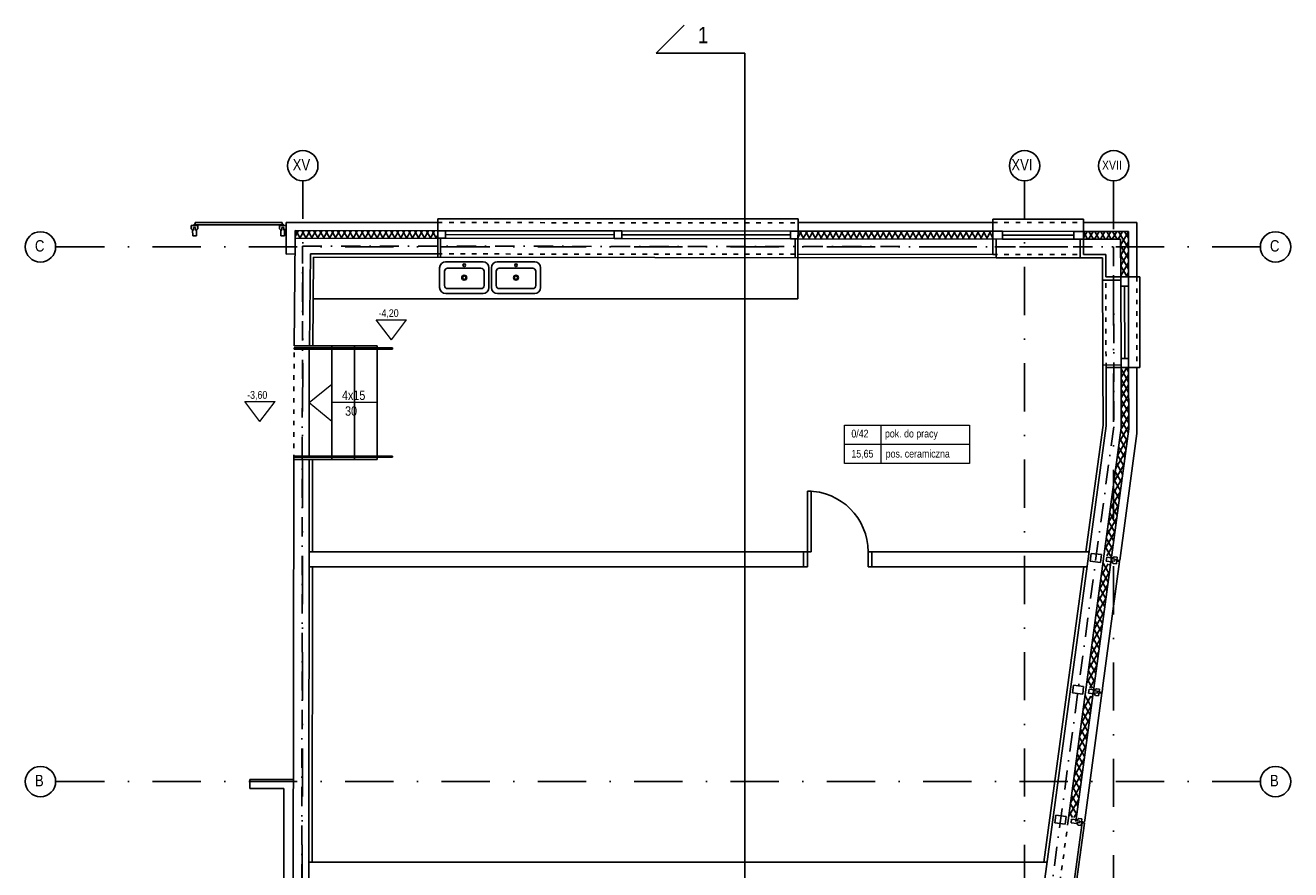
# Model space of a CAD drawing. Header units: millimetres. Extents: x -32221 to 212500, y 31663 to 93766.
# Tile 180 of 256: x 40449 to 57134, y 53646 to 64779. Entities that reach past the tile are written whole.
import ezdxf

# ---------------------------------------------------------------- set-up
doc = ezdxf.new("R2010")
doc.units = ezdxf.units.MM
doc.linetypes.add('DASHDOTX2', pattern=[50.8, 25.4, -12.7, 0, -12.7])
doc.linetypes.add('GCAD_ISO03W100', pattern=[30, 12, -18])
doc.layers.add('Opisy', color=251, linetype='Continuous', lineweight=13)
for name, color, linetype in [('osie', 251, 'Continuous'), ('Sciany', 251, 'Continuous'), ('Wyposazenie', 251, 'Continuous')]:
    doc.layers.add(name, color=color, linetype=linetype)
doc.styles.get("Standard").update_dxf_attribs({"font": 'ARIALN.TTF'})
pattern_1 = [(60, (41127.89, 24534.38), (-58.48464, 33.76613), []), (120, (41127.89, 24534.38), (-58.48464, -33.76612), [])]

msp = doc.modelspace()

# ---------------------------------------------------------------- hatches: boundary and pattern name
at = {"layer": 'Sciany', "transparency": 33554687}
h = msp.add_hatch(dxfattribs=at)
h.set_pattern_fill('DIAMONDS', color=256, scale=21.298246, angle=360, style=0)
h.set_pattern_definition([(60, (39230.966, 27083.856), (-58.56231, 33.81097), []), (120, (39230.966, 27083.856), (-58.56231, -33.81097), [])])
h.paths.add_polyline_path([(53208.137, 62063.886), (50637.866, 62066.529), (50637.76, 61964.329), (53208.031, 61961.698)])
h.paths.add_polyline_path([(45887.869, 62071.414), (44005.486, 62073.349), (44005.486, 61971.118), (45887.763, 61969.191)])
h.paths.add_polyline_path([(53823.349, 47660.849), (53823.349, 50686.357), (53718.343, 50695.537), (53721.117, 47660.719)])
h.paths.add_polyline_path([(43977.628, 33450.598), (53823.349, 33450.598), (53823.349, 36578.467), (53718.343, 36587.648), (53721.117, 33552.829), (43977.718, 33540.906)])
h = msp.add_hatch(dxfattribs=at)
h.set_pattern_fill('DIAMONDS', color=256, scale=21.27, angle=360, style=0)
h.set_pattern_definition(pattern_1)
h.paths.add_polyline_path([(54400.731, 61960.327), (54891.713, 61959.818), (54893.249, 61460.685), (54995.005, 61460.673), (54993.945, 62062.049), (54400.837, 62062.659)])
h = msp.add_hatch(dxfattribs=at)
h.set_pattern_fill('DIAMONDS', color=256, scale=21.27, angle=360, style=0)
h.set_pattern_definition(pattern_1)
h.paths.add_polyline_path([(54896.919, 60267.793), (54899.36, 59474.126), (54998.53, 59460.762), (54997.107, 60267.793)])
h = msp.add_hatch(dxfattribs=at)
h.set_pattern_fill('DIAMONDS', color=256, scale=21.27, angle=360, style=0)
h.set_pattern_definition(pattern_1)
h.paths.add_polyline_path([(54207.676, 54340.788), (54306.97, 54328.84), (54523.02, 55932.058), (54424.375, 55948.826)])
h.paths.add_polyline_path([(54658.813, 57688.492), (54652.069, 57638.444), (54437.606, 56047.009), (54536.93, 56035.283), (54758.045, 57676.088)])
h.paths.add_polyline_path([(54998.53, 59460.626), (54899.36, 59474.126), (54679.021, 57838.444), (54672.721, 57791.699), (54771.498, 57775.916)])

# ---------------------------------------------------------------- linework, layer by layer
at = {"layer": 'Opisy'}
for p, q in [((45276.034, 60632.432), (45076.355, 60897.007)), ((45076.355, 60897.007), (45475.712, 60897.007)), ((45276.034, 60632.432), (45475.712, 60897.007)), ((44194.099, 59805.193), (44490.53, 60049.318)), ((44490.53, 60049.318), (44490.53, 59561.069)), ((43543.82, 59554.167), (43344.141, 59818.741)), ((43344.141, 59818.741), (43743.499, 59818.741)), ((43543.82, 59554.167), (43743.499, 59818.741)), ((44194.099, 59805.193), (44490.53, 59561.069)), ((45090.53, 59805.193), (44490.53, 59805.193)), ((51728.38, 59508.241), (51728.38, 59001.056)), ((51252.334, 59254.648), (52898.374, 59254.648))]:
    msp.add_line(p, q, dxfattribs=at)
msp.add_lwpolyline([(51252.334, 59508.241), (52898.374, 59508.241), (52898.374, 59001.056), (51252.334, 59001.056)], close=True, dxfattribs=at)
at = {"layer": 'osie'}
for p, q in [((48769.243, 64412.65), (49135.886, 64779.293)), ((49935.52, 64412.65), (48769.243, 64412.65)), ((49935.52, 64412.65), (49935.52, 33030.825))]:
    msp.add_line(p, q, dxfattribs=at)
at = {"layer": 'osie', "linetype": 'DASHDOTX2', "ltscale": 25}
for p, q in [((44084.99, 33017.037), (44108.623, 62729.481)), ((53625.169, 33017.037), (53625.169, 62728.08)), ((54799.778, 62728.08), (54799.778, 33017.037)), ((56734.202, 61857.756), (40849.397, 61857.756)), ((56734.202, 54807.176), (40849.397, 54807.176))]:
    msp.add_line(p, q, dxfattribs=at)
at = {"layer": 'osie'}
for centre in [(44108.622, 62928.061), (53625.169, 62928.08), (54799.778, 62928.08), (40649.397, 61857.756), (56934.202, 61857.756), (40649.397, 54807.176), (56934.202, 54807.176)]:
    msp.add_circle(centre, 200, dxfattribs=at)
at = {"layer": 'Sciany'}
for p, q in [((42637.144, 62139.437), (42726.064, 62139.489)), ((42637.169, 62097.852), (42637.144, 62139.437)), ((42656.082, 62077.803), (42637.169, 62097.852)), ((42656.082, 62077.803), (42668.861, 62077.81)), ((42656.082, 62077.803), (42656.126, 62003.139)), ((42668.839, 62115.142), (42694.397, 62115.157)), ((42668.839, 62115.142), (42668.861, 62077.81)), ((42675.63, 62156.498), (42687.557, 62156.505)), ((42675.64, 62139.459), (42675.63, 62156.498)), ((43837.552, 62177.978), (42687.545, 62177.978)), ((42687.545, 62177.978), (42687.562, 62147.985)), ((42687.567, 62139.466), (42687.557, 62156.505)), ((42687.562, 62147.985), (43837.552, 62148.661)), ((42694.397, 62115.157), (42694.419, 62077.825)), ((42694.419, 62077.825), (42707.198, 62077.833)), ((42707.198, 62077.833), (42726.088, 62097.904)), ((42707.198, 62077.833), (42707.242, 62003.169)), ((42726.088, 62097.904), (42726.064, 62139.489)), ((43799.061, 62139.437), (43887.98, 62139.489)), ((43799.085, 62097.852), (43799.061, 62139.437)), ((43817.999, 62077.803), (43799.085, 62097.852)), ((43817.999, 62077.803), (43830.778, 62077.81)), ((43817.999, 62077.803), (43818.043, 62003.139)), ((43830.756, 62115.142), (43856.314, 62115.157)), ((43830.756, 62115.142), (43830.778, 62077.81)), ((43837.547, 62156.498), (43849.474, 62156.505)), ((43837.557, 62139.459), (43837.547, 62156.498)), ((43837.552, 62147.978), (43837.552, 62177.978)), ((43849.484, 62139.466), (43849.474, 62156.505)), ((43856.314, 62115.157), (43856.336, 62077.825)), ((43856.336, 62077.825), (43869.115, 62077.833)), ((43869.115, 62077.833), (43888.005, 62097.904)), ((43869.115, 62077.833), (43869.158, 62003.169)), ((43887.98, 62177.978), (45887.98, 62178.46)), ((43887.98, 62177.978), (43887.98, 61763.137)), ((43888.005, 62107.132), (43887.98, 62148.717)), ((44005.486, 61971.118), (44005.486, 62073.349)), ((44005.486, 62073.349), (45887.869, 62071.414)), ((45888.032, 62228.46), (45887.507, 61722.253)), ((45887.869, 62071.414), (45987.869, 62071.414)), ((45888.032, 62228.46), (50638.031, 62225.708)), ((45987.869, 62071.414), (45987.869, 61971.414)), ((45987.869, 62071.414), (48212.761, 62068.942)), ((48212.761, 61966.647), (48212.761, 62068.942)), ((48212.761, 62068.942), (48312.867, 62068.838)), ((48312.868, 62068.942), (48312.761, 61966.647)), ((48312.868, 62068.942), (50537.76, 62066.529)), ((50638.031, 62225.708), (50637.504, 61717.323)), ((50637.983, 62179.602), (53208.257, 62180.22)), ((53208.301, 62222.18), (53207.818, 61757.251)), ((53208.301, 62222.18), (54401.003, 62222.18)), ((54401.003, 62222.18), (54400.52, 61757.251)), ((54400.96, 62180.507), (55106.451, 62180.677)), ((55106.451, 62180.677), (55106.364, 61460.659)), ((42707.242, 62003.169), (42656.126, 62003.139)), ((43869.158, 62003.169), (43818.043, 62003.139)), ((43993.198, 60555.193), (44005.486, 61971.118)), ((44005.486, 61971.118), (45887.763, 61969.164)), ((45987.869, 61971.414), (45887.765, 61971.517)), ((45925.165, 61722.214), (45925.424, 61971.478)), ((45987.869, 62021.414), (48212.761, 62017.794)), ((45987.869, 61971.414), (48212.761, 61966.647)), ((48312.761, 61966.647), (48212.761, 61966.647)), ((50537.76, 61964.233), (48312.761, 61966.647)), ((48312.814, 62017.794), (50537.76, 62015.381)), ((50537.76, 61964.233), (50537.76, 62066.529)), ((50537.76, 62066.529), (50637.866, 62066.425)), ((50637.76, 61964.233), (50537.76, 61964.233)), ((50600.353, 61717.361), (50600.107, 61964.233)), ((50637.866, 62066.529), (50637.76, 61964.233)), ((50637.76, 61964.233), (53208.031, 61961.565)), ((50637.866, 62066.529), (53208.137, 62063.886)), ((53335.926, 61961.565), (53208.031, 61961.698)), ((53208.137, 62063.886), (53335.926, 62063.886)), ((53250.627, 61961.654), (53250.388, 61714.61)), ((53335.926, 62063.886), (53335.926, 61961.565)), ((53335.926, 62063.886), (54273.048, 62062.659)), ((53335.926, 62012.726), (54273.048, 62011.499)), ((53335.926, 62012.726), (54273.048, 62011.499)), ((53335.926, 61961.565), (54273.048, 61960.339)), ((54400.837, 62062.659), (54273.048, 62062.659)), ((54273.048, 62062.659), (54273.048, 61960.46)), ((54273.048, 61960.46), (54400.731, 61960.327)), ((54358.135, 61960.372), (54357.896, 61713.461)), ((54400.731, 61960.327), (54891.713, 61959.818)), ((54400.837, 62062.659), (54993.945, 62062.049)), ((54891.713, 61959.818), (54893.249, 61460.685)), ((54993.945, 62062.049), (54995.005, 61460.673)), ((43887.98, 61763.137), (44003.695, 61764.686)), ((44194.62, 60555.193), (44208.631, 61766.592)), ((44208.631, 61766.592), (45887.551, 61764.85)), ((50637.548, 61759.919), (53207.818, 61757.251)), ((54695.018, 61755.707), (54400.519, 61756.013)), ((54695.018, 61755.707), (54695.886, 61460.709)), ((44240.402, 60555.193), (44250.987, 61723.952)), ((44250.987, 61723.952), (53250.388, 61714.61)), ((50636.94, 61173.952), (50637.504, 61717.323)), ((54652.449, 61713.155), (54357.896, 61713.461)), ((54652.449, 61713.155), (54657.001, 60267.793)), ((54653.378, 61418.115), (54893.249, 61418.249)), ((54695.886, 61460.709), (55106.364, 61460.659)), ((54893.249, 61340.673), (54893.249, 61460.685)), ((54995.005, 61460.673), (54995.005, 61340.673)), ((55106.364, 61460.659), (55146.364, 61460.654)), ((55146.364, 61460.654), (55146.364, 60267.793)), ((54995.005, 61340.673), (54893.249, 61340.673)), ((54896.919, 60387.793), (54893.249, 61340.673)), ((54944.127, 61340.673), (54947.013, 60387.793)), ((54995.005, 61340.673), (54997.107, 60387.793)), ((44250.987, 61173.952), (50636.94, 61173.952)), ((43993.198, 60555.193), (45090.53, 60555.193)), ((43993.198, 60525.193), (43993.198, 60525.193)), ((43993.198, 60525.193), (45293.198, 60525.193)), ((43993.198, 60525.193), (43993.198, 60510.193)), ((43993.198, 60510.193), (45293.198, 60510.193)), ((44194.099, 59100.193), (44194.099, 60510.193)), ((44490.53, 60525.193), (44490.53, 60555.193)), ((44490.53, 59100.193), (44490.53, 60510.193)), ((44790.53, 60525.193), (44790.53, 60555.193)), ((44790.53, 59100.193), (44790.53, 60510.193)), ((45090.53, 60555.193), (45090.53, 60525.193)), ((45090.53, 60510.193), (45090.53, 59100.193)), ((45293.198, 60525.193), (45293.198, 60510.193)), ((54656.899, 60300.221), (54896.919, 60300.354)), ((54657.001, 60267.793), (54659.401, 59506.038)), ((54699.396, 60267.793), (54701.657, 59499.543)), ((55146.364, 60267.793), (54699.396, 60267.793)), ((54896.919, 60267.793), (54896.919, 60387.793)), ((54896.919, 60387.793), (54997.107, 60387.793)), ((54896.919, 60267.793), (54899.36, 59474.126)), ((54997.107, 60387.793), (54997.107, 60267.793)), ((54997.107, 60267.793), (54998.53, 59460.626)), ((55106.221, 60267.793), (55106.116, 59397.125)), ((53514.514, 50725.809), (54701.657, 59499.543)), ((54433.793, 57838.444), (54659.401, 59506.038)), ((55106.116, 59397.125), (54880.453, 57723.227)), ((43989.087, 59100.193), (45289.087, 59100.193)), ((43989.087, 59100.193), (43989.087, 59085.193)), ((43989.087, 59085.193), (45289.087, 59085.193)), ((44490.53, 59055.193), (44490.53, 59085.193)), ((44790.53, 59055.193), (44790.53, 59085.193)), ((45090.53, 59085.193), (45090.53, 59055.193)), ((45289.087, 59100.193), (45289.087, 59085.193)), ((43979.521, 49457.662), (43989.087, 59055.193)), ((45090.53, 59055.193), (43989.087, 59055.193)), ((44183.904, 49457.477), (44193.47, 59055.193)), ((44235.163, 57838.444), (44236.415, 59055.193)), ((50761.831, 57838.444), (50761.831, 58638.444)), ((50761.831, 58638.444), (50811.831, 58638.444)), ((50811.831, 58638.444), (50811.831, 57838.444)), ((44192.363, 57838.444), (50761.831, 57838.444)), ((50711.831, 57838.444), (50711.831, 57638.444)), ((50761.831, 57638.444), (50761.831, 57838.444)), ((50811.831, 57838.444), (50761.831, 57838.444)), ((51561.831, 57838.444), (54476.9, 57838.444)), ((51561.831, 57838.444), (51561.831, 57638.444)), ((51611.831, 57638.444), (51611.831, 57838.444)), ((54490.722, 57715.538), (54503.636, 57816.951)), ((54503.636, 57816.951), (54638.853, 57799.731)), ((54638.853, 57799.731), (54625.939, 57698.319)), ((54703.253, 57714.237), (54709.71, 57764.944)), ((54706.482, 57739.591), (54706.482, 57739.591)), ((54783.776, 57755.512), (54709.71, 57764.944)), ((54783.776, 57755.512), (54782.162, 57742.835)), ((54819.195, 57738.119), (54782.162, 57742.835)), ((54783.776, 57755.512), (54806.063, 57771.728)), ((54806.063, 57771.728), (54847.315, 57766.475)), ((54819.195, 57738.119), (54815.966, 57712.766)), ((54847.315, 57766.475), (54836.082, 57678.268)), ((44192.363, 57638.444), (50761.831, 57638.444)), ((44230.953, 53745.747), (44234.957, 57638.444)), ((51561.831, 57638.444), (54449.838, 57638.444)), ((53880.095, 53745.747), (54406.735, 57638.444)), ((54625.939, 57698.319), (54490.722, 57715.538)), ((54878.946, 57711.396), (54653.284, 56037.497)), ((54777.319, 57704.805), (54703.253, 57714.237)), ((54778.933, 57717.482), (54777.319, 57704.805)), ((54777.319, 57704.805), (54794.83, 57683.521)), ((54815.966, 57712.766), (54778.933, 57717.482)), ((54794.83, 57683.521), (54836.082, 57678.268)), ((54840.945, 57716.455), (54857.847, 57714.303)), ((54842.452, 57728.287), (54859.354, 57726.135)), ((54849.396, 57715.379), (54878.946, 57711.396)), ((54849.396, 57715.379), (54878.946, 57711.396)), ((54850.903, 57727.211), (54880.453, 57723.227)), ((54859.354, 57726.135), (54857.847, 57714.303)), ((54256.268, 55975.749), (54269.182, 56077.162)), ((54269.182, 56077.162), (54404.399, 56059.942)), ((54391.484, 55958.53), (54256.268, 55975.749)), ((54404.399, 56059.942), (54391.484, 55958.53)), ((54644.492, 55971.606), (54418.83, 54297.708)), ((54468.799, 55974.448), (54475.256, 56025.154)), ((54542.864, 55965.016), (54468.799, 55974.448)), ((54549.322, 56015.722), (54475.256, 56025.154)), ((54544.479, 55977.693), (54542.864, 55965.016)), ((54542.864, 55965.016), (54560.376, 55943.732)), ((54581.512, 55972.977), (54544.479, 55977.693)), ((54549.322, 56015.722), (54547.707, 56003.046)), ((54584.74, 55998.33), (54547.707, 56003.046)), ((54549.322, 56015.722), (54571.609, 56031.939)), ((54560.376, 55943.732), (54601.628, 55938.478)), ((54571.609, 56031.939), (54612.861, 56026.685)), ((54584.74, 55998.33), (54581.512, 55972.977)), ((54612.861, 56026.685), (54601.628, 55938.478)), ((54606.491, 55976.666), (54623.393, 55974.514)), ((54607.998, 55988.498), (54624.9, 55986.345)), ((54614.942, 55975.59), (54644.492, 55971.606)), ((54624.9, 55986.345), (54623.393, 55974.514)), ((54646.388, 55983.609), (54624.9, 55986.345)), ((54653.284, 56037.497), (54646.388, 55983.609)), ((43412.057, 54716.155), (43412.057, 54836.155)), ((43412.057, 54836.155), (43984.881, 54835.584)), ((43857.838, 54716.155), (43412.057, 54716.155)), ((43857.838, 49417.772), (43857.838, 54716.155)), ((54025.655, 54264.469), (54038.57, 54365.882)), ((54160.872, 54247.25), (54025.655, 54264.469)), ((54038.57, 54365.882), (54173.786, 54348.662)), ((54384.329, 54264.31), (54152.881, 52547.477)), ((54173.786, 54348.662), (54160.872, 54247.25)), ((54413.88, 54260.326), (54182.431, 52543.494)), ((54238.186, 54263.168), (54244.644, 54313.874)), ((54312.252, 54253.736), (54238.186, 54263.168)), ((54318.709, 54304.442), (54244.644, 54313.874)), ((54313.866, 54266.413), (54312.252, 54253.736)), ((54312.252, 54253.736), (54329.764, 54232.452)), ((54350.899, 54261.697), (54313.866, 54266.413)), ((54318.709, 54304.442), (54317.095, 54291.766)), ((54354.128, 54287.05), (54317.095, 54291.766)), ((54318.709, 54304.442), (54340.996, 54320.659)), ((54329.764, 54232.452), (54371.015, 54227.198)), ((54340.996, 54320.659), (54382.248, 54315.405)), ((54354.128, 54287.05), (54350.899, 54261.697)), ((54382.248, 54315.405), (54371.015, 54227.198)), ((54375.878, 54265.386), (54392.781, 54263.234)), ((54377.385, 54277.218), (54394.287, 54275.065)), ((54384.329, 54264.31), (54413.88, 54260.326)), ((54394.287, 54275.065), (54392.781, 54263.234)), ((54415.414, 54272.375), (54394.287, 54275.065)), ((54418.83, 54297.708), (54415.414, 54272.375)), ((53923.131, 53745.747), (44188.178, 53745.747))]:
    msp.add_line(p, q, dxfattribs=at)
at = {"layer": 'Sciany', "linetype": 'GCAD_ISO03W100', "ltscale": 5}
for p, q in [((45887.98, 62178.46), (50637.977, 62173.529)), ((53208.257, 62180.22), (54400.96, 62180.507)), ((45887.551, 61764.85), (50637.548, 61759.919)), ((53207.818, 61757.251), (54400.519, 61756.013)), ((54699.396, 60267.793), (54695.886, 61460.709)), ((55106.364, 61460.659), (55106.364, 60267.793)), ((43989.087, 59055.193), (43993.198, 60555.193)), ((54201.32, 54293.627), (53718.33, 50709.554))]:
    msp.add_line(p, q, dxfattribs=at)
at = {"layer": 'Sciany', "linetype": 'DASHDOTX2', "ltscale": 10}
for p, q in [((44100.77, 59100.193), (44105.803, 61868.855)), ((44105.803, 61868.855), (54793.366, 61857.763)), ((54799.778, 61857.756), (54800.469, 59486.227)), ((54800.469, 59486.227), (53616.422, 50717.681)), ((44080.142, 33650.499), (44100.743, 59085.193))]:
    msp.add_line(p, q, dxfattribs=at)
at = {"layer": 'Sciany', "ltscale": 5}
for p, q in [((53250.388, 61714.61), (54357.896, 61713.54)), ((54201.32, 54293.627), (54899.426, 59473.981)), ((54300.425, 54280.272), (54998.53, 59460.626))]:
    msp.add_line(p, q, dxfattribs=at)
at = {"layer": 'Sciany'}
msp.add_arc((50761.831, 57838.444), 800, 0, 90, dxfattribs=at)
at = {"layer": 'Wyposazenie'}
for points in [[(45992.516, 61242.044), (46482.516, 61242.044, 0.414213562), (46562.516, 61322.044), (46562.516, 61582.044, 0.414213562), (46482.516, 61662.044), (45992.516, 61662.044, 0.414213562), (45912.516, 61582.044), (45912.516, 61322.044, 0.414213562)], [(46017.516, 61307.044), (46457.516, 61307.044, 0.414213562), (46497.516, 61347.044), (46497.516, 61537.044, 0.414213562), (46457.516, 61577.044), (46017.516, 61577.044, 0.414213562), (45977.516, 61537.044), (45977.516, 61347.044, 0.414213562)], [(46674.403, 61242.044), (47164.403, 61242.044, 0.414213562), (47244.403, 61322.044), (47244.403, 61582.044, 0.414213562), (47164.403, 61662.044), (46674.403, 61662.044, 0.414213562), (46594.403, 61582.044), (46594.403, 61322.044, 0.414213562)], [(46699.403, 61307.044), (47139.403, 61307.044, 0.414213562), (47179.403, 61347.044), (47179.403, 61537.044, 0.414213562), (47139.403, 61577.044), (46699.403, 61577.044, 0.414213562), (46659.403, 61537.044), (46659.403, 61347.044, 0.414213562)]]:
    msp.add_lwpolyline(points, format="xyb", close=True, dxfattribs=at)
for centre, radius in [((46237.516, 61616.044), 17.5), ((46919.403, 61616.044), 17.5), ((46237.516, 61451.858), 33), ((46237.516, 61451.858), 23), ((46919.403, 61451.858), 33), ((46919.403, 61451.858), 23)]:
    msp.add_circle(centre, radius, dxfattribs=at)

# ---------------------------------------------------------------- texts
at = {"layer": 'Opisy'}
for s, height, p in [('-4,20', 101.3994, (45107.321, 60933.511)), ('-3,60', 101.3994, (43375.107, 59855.245)), ('4x15', 124.0709, (44624.756, 59839.446)), ('  30', 124.0709, (44586.58, 59631.645)), ('0/42', 101.3994, (51341.503, 59345.253)), ('pok. do pracy', 101.39941, (51784.54, 59345.253)), ('15,65', 101.3994, (51341.503, 59080.054)), ('pos. ceramiczna', 101.39941, (51793.9, 59080.054))]:
    msp.add_text(s, height=height, dxfattribs=at).set_placement(p)
at = {"layer": 'osie'}
for s, height, p in [('1', 216.072, (49317.202, 64542.878)), ('XV', 151.3145, (43974.552, 62865.971)), ('XVI', 151.3145, (53450.857, 62865.99)), ('XVII', 121.0516, (54646.103, 62874.876)), ('C', 151.314, (40575.952, 61795.666)), ('C', 151.314, (56860.757, 61795.666)), ('B', 151.314, (40575.952, 54745.085)), ('B', 151.314, (56860.757, 54745.085))]:
    msp.add_text(s, height=height, dxfattribs=at).set_placement(p)

doc.saveas('drawing.dxf')
